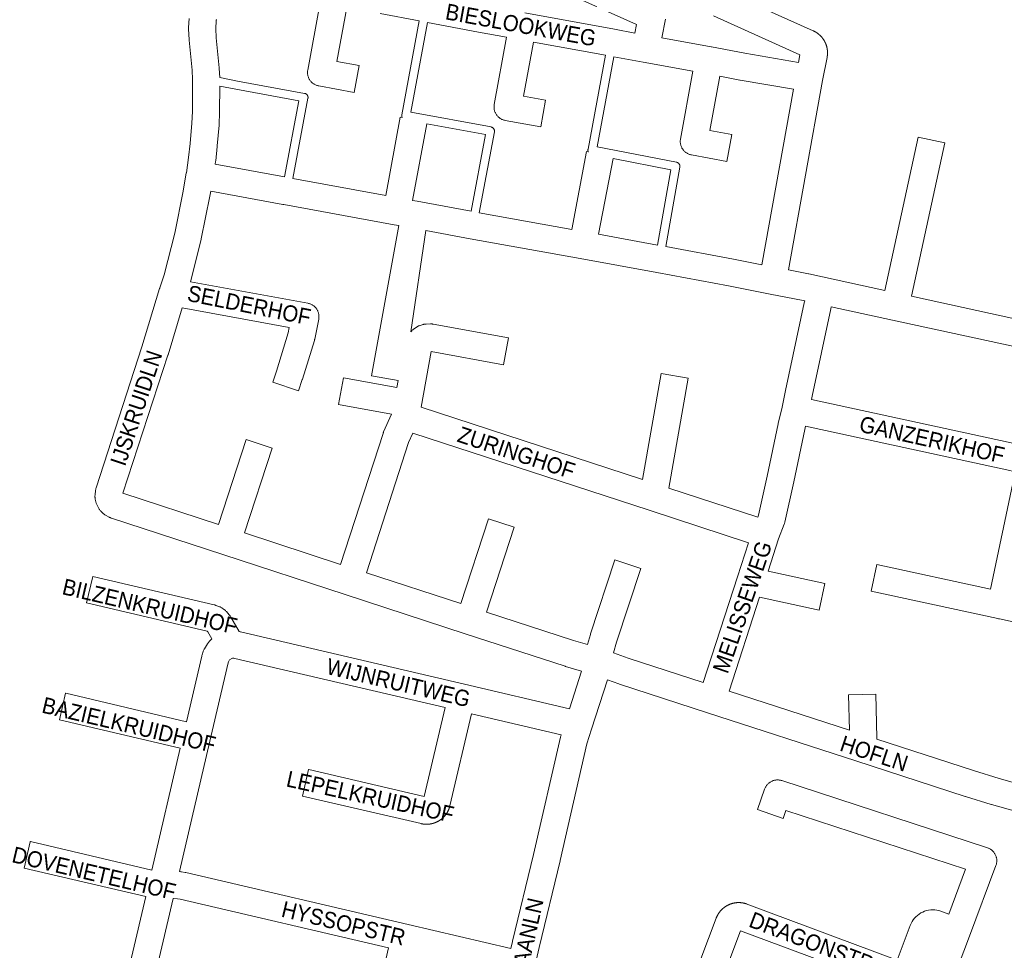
# Model space of a CAD drawing. Header units: metres. Extents: x 123819 to 142731, y 393440 to 405763.
# Tile 224 of 256: x 130325 to 130796, y 398692 to 399137. Entities that reach past the tile are written whole.
import ezdxf
from ezdxf.enums import TextEntityAlignment as Align

# ---------------------------------------------------------------- set-up
doc = ezdxf.new("R2010")
doc.units = ezdxf.units.M
doc.header["$MEASUREMENT"] = 0
for name, color, linetype, lineweight in [('gs-anno-wegen algemeen tekst', 7, 'Continuous', 0), ('gs-knt-paden', 7, 'Continuous', 0), ('gs-knt-wegen algemeen', 7, 'Continuous', 0)]:
    doc.layers.add(name, color=color, linetype=linetype, lineweight=lineweight)
doc.styles.add('Style-Arial', font='arial.ttf')

msp = doc.modelspace()

# ---------------------------------------------------------------- linework, layer by layer
at = {"layer": 'gs-knt-paden', "color": 7, "linetype": 'Continuous', "flags": 128}
for points in [[(130507.52, 399090.6), (130507.51, 399090.61), (130507.47, 399090.7), (130507.44, 399090.79), (130507.41, 399090.88), (130507.38, 399090.97), (130507.36, 399091.07), (130507.35, 399091.16), (130507.33, 399091.26), (130507.33, 399091.35), (130507.32, 399091.45), (130507.32, 399091.54), (130507.33, 399091.64), (130507.34, 399091.73), (130507.36, 399091.83), (130515.66, 399136.73)], [(130519.61, 399135.99), (130511.68, 399093.08), (130550.04, 399086.03), (130550.13, 399086.01), (130550.22, 399085.99), (130550.31, 399085.96), (130550.4, 399085.93), (130550.49, 399085.89), (130550.58, 399085.85), (130550.66, 399085.8), (130550.75, 399085.75), (130550.83, 399085.7), (130550.9, 399085.64), (130550.98, 399085.58), (130551.05, 399085.52), (130551.12, 399085.45), (130551.18, 399085.38), (130551.24, 399085.31), (130551.3, 399085.23), (130551.36, 399085.15), (130551.41, 399085.07), (130551.45, 399084.99), (130551.5, 399084.9), (130551.53, 399084.81), (130551.57, 399084.72), (130551.6, 399084.63), (130551.62, 399084.54), (130551.64, 399084.45), (130551.66, 399084.35), (130551.67, 399084.26), (130551.68, 399084.16), (130551.68, 399084.06), (130551.68, 399083.97), (130551.67, 399083.87), (130551.66, 399083.78), (130551.65, 399083.68), (130544.41, 399045.05)], [(130596.58, 399074.13), (130596.54, 399074.21), (130596.51, 399074.3), (130596.48, 399074.39), (130596.45, 399074.48), (130596.43, 399074.58), (130596.41, 399074.68), (130596.4, 399074.77), (130596.39, 399074.87), (130596.38, 399074.97), (130596.39, 399075.07), (130596.39, 399075.17), (130596.4, 399075.26), (130596.42, 399075.36), (130604.73, 399120.33)], [(130608.69, 399119.6), (130600.73, 399076.59), (130638.76, 399069.16), (130638.86, 399069.14), (130638.95, 399069.11), (130639.05, 399069.08), (130639.14, 399069.05), (130639.23, 399069.01), (130639.31, 399068.97), (130639.4, 399068.92), (130639.48, 399068.87), (130639.56, 399068.81), (130639.64, 399068.75), (130639.71, 399068.69), (130639.78, 399068.62), (130639.85, 399068.55), (130639.92, 399068.48), (130639.98, 399068.4), (130640.04, 399068.32), (130640.09, 399068.24), (130640.14, 399068.16), (130640.18, 399068.07), (130640.22, 399067.98), (130640.26, 399067.89), (130640.29, 399067.8), (130640.32, 399067.71), (130640.34, 399067.61), (130640.36, 399067.52), (130640.37, 399067.42), (130640.38, 399067.32), (130640.39, 399067.22), (130640.39, 399067.13), (130640.38, 399067.03), (130640.37, 399066.93), (130640.36, 399066.84), (130633.62, 399028.86)], [(130420.3, 399109.67), (130428.73, 399108.01), (130460.87, 399102.11), (130460.96, 399102.09), (130461.05, 399102.07), (130461.15, 399102.04), (130461.24, 399102.01), (130461.33, 399101.97), (130461.41, 399101.93), (130461.5, 399101.88), (130461.58, 399101.83), (130461.66, 399101.78), (130461.74, 399101.72), (130461.81, 399101.66), (130461.88, 399101.6), (130461.95, 399101.53), (130462.02, 399101.46), (130462.08, 399101.39), (130462.13, 399101.31), (130462.19, 399101.23), (130462.24, 399101.15), (130462.29, 399101.06), (130462.33, 399100.98), (130462.37, 399100.89), (130462.4, 399100.8), (130462.43, 399100.71), (130462.46, 399100.62), (130462.48, 399100.52), (130462.49, 399100.43), (130462.5, 399100.33), (130462.51, 399100.24), (130462.51, 399100.14), (130462.51, 399100.05), (130462.51, 399099.95), (130462.5, 399099.85), (130462.48, 399099.76), (130455.24, 399061.39)], [(130451.29, 399062.12), (130458.16, 399098.52), (130427.99, 399104.06), (130427.97, 399104.07), (130420.31, 399105.57)], [(130540.46, 399045.77), (130547.33, 399082.44), (130519.28, 399087.59)], [(130629.67, 399029.58), (130636.05, 399065.59), (130608.37, 399071)]]:
    msp.add_lwpolyline(points, dxfattribs=at)
at = {"layer": 'gs-knt-wegen algemeen', "color": 7, "linetype": 'Continuous', "flags": 128}
for points in [[(130566.23, 399140.55), (130609.06, 399132.77), (130609.09, 399132.77), (130618.85, 399130.94), (130619.64, 399135.01), (130578.63, 399153.5, -0.384268)], [(130481.1, 399143.17), (130476.35, 399117.32), (130486.94, 399115.37, -0.371458), (130486.95, 399115.36), (130484.6, 399102.58, -0.356716), (130484.59, 399102.57), (130467.6, 399105.69), (130467.29, 399105.75), (130466.98, 399105.84), (130466.67, 399105.93), (130466.37, 399106.04), (130466.08, 399106.17), (130465.79, 399106.31), (130465.51, 399106.46), (130465.24, 399106.63), (130464.98, 399106.81), (130464.72, 399107), (130464.48, 399107.2), (130464.24, 399107.42), (130464.02, 399107.65), (130463.8, 399107.89), (130463.6, 399108.14), (130463.42, 399108.4), (130463.24, 399108.66), (130463.08, 399108.94), (130462.93, 399109.22), (130462.8, 399109.51), (130462.68, 399109.81), (130462.57, 399110.11), (130462.49, 399110.42), (130462.41, 399110.73), (130462.35, 399111.04), (130462.31, 399111.36), (130462.28, 399111.68), (130462.27, 399112), (130462.27, 399112.32), (130462.29, 399112.63), (130462.32, 399112.95), (130462.37, 399113.27), (130468.3, 399145.54)], [(130604.73, 399120.33), (130570.28, 399126.58), (130565.55, 399100.82), (130576.14, 399098.87, -0.371458), (130576.14, 399098.86), (130573.8, 399086.07, -0.356716), (130573.79, 399086.07), (130556.79, 399089.19), (130556.48, 399089.25), (130556.17, 399089.33), (130555.87, 399089.43), (130555.57, 399089.54), (130555.27, 399089.67), (130554.99, 399089.81), (130554.71, 399089.96), (130554.43, 399090.13), (130554.17, 399090.31), (130553.92, 399090.5), (130553.67, 399090.7), (130553.44, 399090.92), (130553.21, 399091.15), (130553, 399091.39), (130552.8, 399091.64), (130552.61, 399091.9), (130552.44, 399092.16), (130552.28, 399092.44), (130552.13, 399092.72), (130551.99, 399093.01), (130551.87, 399093.31), (130551.77, 399093.61), (130551.68, 399093.92), (130551.61, 399094.23), (130551.55, 399094.54), (130551.5, 399094.86), (130551.47, 399095.18), (130551.46, 399095.5), (130551.46, 399095.81), (130551.48, 399096.13), (130551.52, 399096.45), (130551.52, 399096.45), (130551.52, 399096.46), (130551.57, 399096.77), (130557.47, 399128.93), (130544.08, 399131.4), (130519.61, 399135.99)], [(130633.4, 399137.59), (130631.66, 399128.6), (130655.34, 399124.34), (130655.36, 399124.34), (130655.42, 399124.33), (130671.41, 399121.25), (130697.01, 399116.87), (130697.74, 399120.6), (130656.42, 399139.19, -0.384285)], [(130679.59, 399020.19), (130694.62, 399104.07), (130669.15, 399108.43), (130669.01, 399108.45), (130659.4, 399110.3), (130654.63, 399084.33), (130665.22, 399082.38, -0.371458), (130665.22, 399082.37), (130662.88, 399069.58, -0.356716), (130662.87, 399069.58), (130645.87, 399072.7), (130645.56, 399072.76), (130645.25, 399072.84), (130644.95, 399072.94), (130644.65, 399073.05), (130644.35, 399073.18), (130644.07, 399073.32), (130643.79, 399073.47), (130643.51, 399073.64), (130643.25, 399073.82), (130643, 399074.01), (130642.75, 399074.21), (130642.52, 399074.43), (130642.29, 399074.66), (130642.08, 399074.9), (130641.88, 399075.15), (130641.69, 399075.41), (130641.52, 399075.67), (130641.36, 399075.95), (130641.21, 399076.23), (130641.07, 399076.52), (130640.95, 399076.82), (130640.85, 399077.12), (130640.76, 399077.43), (130640.69, 399077.74), (130640.63, 399078.05), (130640.58, 399078.37), (130640.55, 399078.69), (130640.54, 399079.01), (130640.54, 399079.32), (130640.56, 399079.64), (130640.6, 399079.96), (130640.65, 399080.28), (130646.6, 399112.69), (130622.87, 399116.95), (130622.82, 399116.96), (130608.69, 399119.6)], [(130499.71, 399053.25), (130506.63, 399090.75, -0.385992), (130506.64, 399090.76), (130507.52, 399090.6)], [(130692.37, 399017.69), (130701.92, 399015.82), (130702.07, 399015.79), (130738.38, 399007.85), (130754.3, 399081.18, -0.385195), (130754.31, 399081.19), (130767.01, 399078.43), (130767.01, 399078.43, -0.400087), (130767.02, 399078.42), (130767.02, 399078.42)], [(130767.02, 399078.42), (130751.1, 399005.07), (130807.02, 398992.89), (130823.1, 399066.43, -0.385166), (130823.12, 399066.44), (130835.82, 399063.66, -0.369456), (130835.82, 399063.65), (130819.74, 398990.1), (130875.71, 398977.79), (130891.29, 399051.39, -0.385305), (130891.3, 399051.4), (130904.02, 399048.71, -0.36983), (130904.03, 399048.7), (130888.44, 398975.03), (130906.17, 398971.26)], [(130588.66, 399037.04), (130595.75, 399074.28, -0.38581), (130595.76, 399074.29), (130596.58, 399074.13)], [(130391.57, 399009.05), (130393.67, 399015.35), (130398.73, 399035.26), (130402.73, 399055.39), (130404.29, 399064.08, -0.386448), (130404.3, 399064.09), (130404.31, 399064.09)], [(130478.08, 398876.9), (130498.37, 398939.54), (130498.45, 398939.77), (130498.53, 398940), (130498.63, 398940.22), (130502.48, 398948.72), (130477.14, 398953.36, -0.371497), (130477.13, 398953.37), (130479.48, 398966.16, -0.386024), (130479.49, 398966.17), (130505.06, 398961.49), (130505.66, 398964.75), (130492.94, 398967.06, -0.371586), (130492.93, 398967.07), (130505.98, 399038.9)], [(130518.79, 399036.54), (130511.61, 398988.04), (130511.77, 398988.23), (130511.97, 398988.43), (130512.17, 398988.63), (130512.38, 398988.81), (130512.59, 398988.99), (130512.82, 398989.16), (130514.44, 398990.31), (130514.67, 398990.47), (130514.91, 398990.62), (130515.15, 398990.75), (130515.4, 398990.88), (130515.65, 398990.99), (130515.91, 398991.1), (130516.17, 398991.19), (130517.12, 398991.5), (130517.39, 398991.59), (130517.66, 398991.66), (130517.93, 398991.71), (130518.21, 398991.76), (130518.48, 398991.8), (130518.76, 398991.82), (130519.04, 398991.83), (130521.03, 398991.87), (130521.29, 398991.87), (130521.55, 398991.86), (130521.81, 398991.84), (130522.06, 398991.8), (130522.32, 398991.76), (130558.31, 398985.17, -0.371498), (130558.31, 398985.16), (130555.97, 398972.37, -0.356762), (130555.96, 398972.37), (130521.46, 398978.68), (130516.55, 398952.03), (130622.5, 398917.47), (130631.45, 398968.17, -0.386227), (130631.46, 398968.18), (130644.26, 398965.92, -0.371917), (130644.27, 398965.91), (130635, 398913.39), (130677.62, 398899.47)], [(130457.97, 398959.93), (130457.97, 398959.93), (130445.62, 398964.01, -0.384834), (130445.61, 398964.02), (130447.38, 398969.36), (130453.02, 398987.54), (130453.55, 398990.16), (130402.29, 398999.53)], [(130700.49, 398942.95), (130700.12, 398941.37), (130694.83, 398916.43), (130694.82, 398916.38), (130690.6, 398897.12), (130690.54, 398896.87), (130690.47, 398896.61), (130690.39, 398896.37), (130690.3, 398896.12), (130687.55, 398889.17), (130682.53, 398873.72), (130709.72, 398867.79, -0.369483), (130709.73, 398867.78), (130706.96, 398855.08, -0.354314), (130706.95, 398855.07), (130678.48, 398861.28), (130663.85, 398816.34)], [(130868.72, 398834.31), (130793.14, 398850.89), (130793.1, 398850.9), (130792.79, 398850.94), (130792.49, 398851), (130731.8, 398864.08, -0.369619), (130731.79, 398864.09), (130734.53, 398876.8, -0.385224), (130734.54, 398876.81), (130788.84, 398865.1), (130800.2, 398918.8), (130800.27, 398919.08), (130800.77, 398921.05), (130800.47, 398921.19), (130798.14, 398921.83), (130700.49, 398942.95)], [(130374, 398910.89), (130419.69, 398895.96), (130432.9, 398936.55, -0.384783), (130432.91, 398936.55), (130445.28, 398932.53, -0.384782), (130445.28, 398932.52), (130432.06, 398891.91), (130478.08, 398876.9)], [(130490.46, 398872.86), (130535.54, 398858.16), (130548.8, 398898.72, -0.384797), (130548.81, 398898.72), (130561.17, 398894.68, -0.384799), (130561.17, 398894.67), (130547.92, 398854.12), (130589.42, 398840.58), (130596.18, 398838.6), (130597.56, 398843.4), (130597.63, 398843.65), (130609.29, 398879.01, -0.384832), (130609.3, 398879.01), (130621.65, 398874.94, -0.38483), (130621.66, 398874.93), (130610.04, 398839.69), (130608.58, 398834.6), (130615.57, 398832.06), (130651.47, 398820.37)], [(130416.58, 398841.25), (130414.6, 398844.68), (130414.35, 398844.97), (130414.3, 398844.99), (130356.61, 398858.45, -0.36872), (130356.6, 398858.46), (130359.56, 398871.12, -0.384918), (130359.57, 398871.13), (130417.68, 398857.57), (130417.95, 398857.5), (130418.23, 398857.42), (130418.49, 398857.32), (130419.92, 398856.79), (130420.19, 398856.68), (130420.45, 398856.56), (130420.71, 398856.43), (130420.96, 398856.28), (130421.21, 398856.13), (130422.11, 398855.54), (130422.35, 398855.36), (130422.59, 398855.18), (130422.82, 398854.99), (130423.04, 398854.78), (130423.26, 398854.57), (130423.46, 398854.35), (130424.86, 398852.72), (130425.05, 398852.48), (130425.23, 398852.24), (130425.4, 398851.99), (130425.56, 398851.73), (130429.58, 398844.79)], [(130401.35, 398788.99), (130343.6, 398802.62, -0.368592), (130343.6, 398802.63), (130346.58, 398815.28, -0.38488), (130346.6, 398815.29), (130404.31, 398801.66)], [(130663.85, 398816.34), (130721.42, 398797.61), (130721.07, 398814.58, -0.384981), (130721.08, 398814.59), (130734.08, 398814.86, -0.384977), (130734.09, 398814.85), (130734.52, 398793.92), (130734.52, 398793.6), (130734.51, 398793.35), (130780.78, 398778.29), (130793.03, 398774.59), (130805.91, 398770.92), (130850.04, 398759.1)], [(130540.7, 398805.51), (130530.4, 398761.53), (130530.38, 398761.46), (130530.36, 398761.4), (130530.35, 398761.33), (130530.33, 398761.26), (130530.31, 398761.19), (130530.29, 398761.12), (130530.27, 398761.05), (130530.25, 398760.99), (130530.23, 398760.92), (130530.21, 398760.85), (130530.19, 398760.78), (130530.17, 398760.72), (130530.15, 398760.65), (130530.13, 398760.58), (130530.11, 398760.51), (130530.08, 398760.45), (130530.06, 398760.38), (130530.04, 398760.31), (130530.01, 398760.25), (130529.99, 398760.18), (130529.97, 398760.11), (130529.94, 398760.05), (130529.92, 398759.98), (130529.89, 398759.92), (130529.86, 398759.85), (130529.84, 398759.79), (130529.81, 398759.72), (130529.78, 398759.66), (130529.75, 398759.59), (130529.73, 398759.53), (130529.7, 398759.46), (130529.67, 398759.4), (130529.64, 398759.33), (130529.61, 398759.27), (130529.58, 398759.21), (130529.55, 398759.14), (130529.52, 398759.08), (130529.49, 398759.02), (130529.45, 398758.95), (130529.42, 398758.89), (130529.39, 398758.83), (130529.36, 398758.77), (130529.32, 398758.7), (130529.29, 398758.64), (130529.26, 398758.58), (130529.22, 398758.52), (130529.19, 398758.46), (130529.15, 398758.4), (130529.12, 398758.33), (130529.08, 398758.27), (130529.05, 398758.21), (130529.01, 398758.15), (130528.97, 398758.09), (130528.93, 398758.03), (130528.9, 398757.97), (130528.86, 398757.91), (130528.82, 398757.85), (130528.78, 398757.8), (130528.74, 398757.74), (130528.7, 398757.68), (130528.66, 398757.62), (130528.62, 398757.56), (130528.58, 398757.5), (130528.54, 398757.45), (130528.5, 398757.39), (130528.46, 398757.33), (130528.42, 398757.28), (130528.37, 398757.22), (130528.33, 398757.16), (130528.29, 398757.11), (130528.24, 398757.05), (130528.2, 398757), (130528.16, 398756.94), (130528.11, 398756.89), (130528.07, 398756.83), (130528.02, 398756.78), (130527.98, 398756.72), (130527.93, 398756.67), (130527.88, 398756.62), (130527.84, 398756.56), (130527.79, 398756.51), (130527.75, 398756.46), (130527.7, 398756.41), (130527.65, 398756.35), (130527.6, 398756.3), (130527.55, 398756.25), (130527.5, 398756.2), (130527.46, 398756.15), (130527.41, 398756.1), (130527.36, 398756.05), (130527.31, 398756), (130527.26, 398755.95), (130527.21, 398755.9), (130527.16, 398755.85), (130527.1, 398755.8), (130527.05, 398755.75), (130527, 398755.71), (130526.95, 398755.66), (130526.9, 398755.61), (130526.85, 398755.56), (130526.79, 398755.52), (130526.74, 398755.47), (130526.69, 398755.42), (130526.63, 398755.38), (130526.58, 398755.33), (130526.52, 398755.29), (130526.47, 398755.24), (130526.41, 398755.2), (130526.36, 398755.15), (130526.3, 398755.11), (130526.25, 398755.07), (130526.19, 398755.02), (130526.14, 398754.98), (130526.08, 398754.94), (130526.02, 398754.9), (130525.97, 398754.85), (130525.91, 398754.81), (130525.85, 398754.77), (130525.79, 398754.73), (130525.74, 398754.69), (130525.68, 398754.65), (130525.62, 398754.61), (130525.56, 398754.57), (130525.5, 398754.53), (130525.44, 398754.49), (130525.38, 398754.46), (130525.32, 398754.42), (130525.27, 398754.38), (130525.21, 398754.34), (130525.15, 398754.31), (130525.08, 398754.27), (130525.02, 398754.24), (130524.96, 398754.2), (130524.9, 398754.16), (130524.84, 398754.13), (130524.78, 398754.1), (130524.72, 398754.06), (130524.66, 398754.03), (130524.59, 398753.99), (130524.53, 398753.96), (130524.47, 398753.93), (130524.4, 398753.9), (130524.34, 398753.86), (130524.28, 398753.83), (130524.22, 398753.8), (130524.15, 398753.77), (130524.09, 398753.74), (130524.02, 398753.71), (130523.96, 398753.68), (130523.9, 398753.65), (130523.83, 398753.62), (130523.77, 398753.6), (130523.7, 398753.57), (130523.64, 398753.54), (130523.57, 398753.51), (130523.51, 398753.49), (130523.44, 398753.46), (130523.38, 398753.44), (130523.31, 398753.41), (130523.24, 398753.39), (130523.18, 398753.36), (130523.11, 398753.34), (130523.05, 398753.31), (130522.98, 398753.29), (130522.91, 398753.27), (130522.84, 398753.24), (130522.78, 398753.22), (130522.71, 398753.2), (130522.64, 398753.18), (130522.58, 398753.16), (130522.51, 398753.14), (130522.44, 398753.12), (130522.37, 398753.1), (130522.31, 398753.08), (130522.24, 398753.06), (130522.17, 398753.04), (130522.1, 398753.02), (130522.03, 398753), (130521.96, 398752.99), (130521.9, 398752.97), (130521.83, 398752.95), (130521.76, 398752.94), (130521.69, 398752.92), (130521.62, 398752.91), (130521.55, 398752.89), (130521.48, 398752.88), (130521.41, 398752.86), (130521.34, 398752.85), (130521.28, 398752.84), (130521.21, 398752.83), (130521.14, 398752.81), (130521.07, 398752.8), (130521, 398752.79), (130520.93, 398752.78), (130520.86, 398752.77), (130520.79, 398752.76), (130520.72, 398752.75), (130520.65, 398752.74), (130520.58, 398752.73), (130520.51, 398752.72), (130520.44, 398752.72), (130520.37, 398752.71), (130520.3, 398752.7), (130520.23, 398752.69), (130520.16, 398752.69), (130520.09, 398752.68), (130520.02, 398752.68), (130519.95, 398752.67), (130519.88, 398752.67), (130519.81, 398752.66), (130519.73, 398752.66), (130519.66, 398752.66), (130519.59, 398752.65), (130519.52, 398752.65), (130519.45, 398752.65), (130519.38, 398752.65), (130519.31, 398752.65), (130519.24, 398752.65), (130519.17, 398752.65), (130519.1, 398752.65), (130519.03, 398752.65), (130518.96, 398752.65), (130518.89, 398752.65), (130518.82, 398752.65), (130518.75, 398752.66), (130518.68, 398752.66), (130518.61, 398752.66), (130518.54, 398752.67), (130518.47, 398752.67), (130518.39, 398752.67), (130518.32, 398752.68), (130518.25, 398752.69), (130518.18, 398752.69), (130518.11, 398752.7), (130518.04, 398752.7), (130517.97, 398752.71), (130517.9, 398752.72), (130517.83, 398752.73), (130517.76, 398752.74), (130517.69, 398752.74), (130517.62, 398752.75), (130517.55, 398752.76), (130517.48, 398752.77), (130517.41, 398752.78), (130517.34, 398752.8), (130517.27, 398752.81), (130517.2, 398752.82), (130517.14, 398752.83), (130517.07, 398752.84), (130517, 398752.86), (130516.93, 398752.87), (130516.86, 398752.89), (130516.79, 398752.9), (130516.72, 398752.92), (130516.65, 398752.93), (130516.58, 398752.95), (130459.88, 398766.12, -0.368768), (130459.87, 398766.13), (130462.81, 398778.8, -0.384935), (130462.82, 398778.8), (130518.06, 398765.97), (130528.02, 398808.48)], [(130744.23, 398687.69), (130750.53, 398704.31), (130750.92, 398705.22), (130751.39, 398706.1), (130751.94, 398706.93), (130752.55, 398707.71), (130753.23, 398708.43), (130753.96, 398709.1), (130754.75, 398709.7), (130755.6, 398710.23), (130756.48, 398710.68), (130757.4, 398711.05), (130758.34, 398711.35), (130759.31, 398711.56), (130760.3, 398711.69), (130761.29, 398711.73), (130762.28, 398711.69), (130763.27, 398711.56), (130764.24, 398711.35), (130765.18, 398711.06), (130768.92, 398709.72), (130776.94, 398731.12), (130691.09, 398759.15), (130689.78, 398755.4, -0.358558), (130689.77, 398755.4), (130677.49, 398759.67, -0.327554), (130677.49, 398759.68), (130680.89, 398769.46), (130681, 398769.76), (130681.12, 398770.05), (130681.26, 398770.33), (130681.42, 398770.61), (130681.58, 398770.88), (130681.76, 398771.14), (130681.95, 398771.39), (130682.15, 398771.63), (130682.37, 398771.86), (130682.59, 398772.08), (130682.83, 398772.29), (130683.08, 398772.49), (130683.33, 398772.68), (130683.59, 398772.85), (130683.87, 398773.01), (130684.15, 398773.16), (130684.43, 398773.29), (130684.72, 398773.41), (130685.02, 398773.51), (130685.32, 398773.6), (130685.63, 398773.68), (130685.94, 398773.74), (130686.25, 398773.79), (130686.57, 398773.82), (130686.88, 398773.83), (130687.2, 398773.83), (130687.51, 398773.82), (130687.83, 398773.78), (130688.14, 398773.74), (130688.45, 398773.68), (130688.76, 398773.6), (130689.05, 398773.51), (130689.06, 398773.51), (130689.06, 398773.51)], [(130384.86, 398718.07), (130326.74, 398731.65, -0.368703), (130326.73, 398731.66), (130329.69, 398744.32, -0.384915), (130329.7, 398744.33), (130387.81, 398730.75)]]:
    msp.add_lwpolyline(points, format="xyb", dxfattribs=at)
for points in [[(130661.77, 399151.06), (130704.18, 399131.98), (130704.29, 399131.93), (130704.4, 399131.88), (130704.51, 399131.83), (130704.61, 399131.77), (130704.72, 399131.72), (130704.83, 399131.66), (130704.94, 399131.61), (130705.04, 399131.55), (130705.15, 399131.49), (130705.25, 399131.43), (130705.35, 399131.37), (130705.46, 399131.31), (130705.56, 399131.24), (130705.66, 399131.18), (130705.76, 399131.11), (130705.86, 399131.05), (130705.96, 399130.98), (130706.06, 399130.91), (130706.16, 399130.84), (130706.26, 399130.77), (130706.36, 399130.7), (130706.45, 399130.62), (130706.55, 399130.55), (130706.64, 399130.48), (130706.74, 399130.4), (130706.83, 399130.32), (130706.92, 399130.25), (130707.01, 399130.17), (130707.1, 399130.09), (130707.19, 399130.01), (130707.28, 399129.92), (130707.37, 399129.84), (130707.46, 399129.76), (130707.54, 399129.67), (130707.63, 399129.59), (130707.71, 399129.5), (130707.8, 399129.42), (130707.88, 399129.33), (130707.96, 399129.24), (130708.04, 399129.15), (130708.12, 399129.06), (130708.2, 399128.97), (130708.28, 399128.88), (130708.36, 399128.78), (130708.43, 399128.69), (130708.51, 399128.6), (130708.58, 399128.5), (130708.65, 399128.4), (130708.73, 399128.31), (130708.8, 399128.21), (130708.87, 399128.11), (130708.94, 399128.01), (130709, 399127.91), (130709.07, 399127.81), (130709.14, 399127.71), (130709.2, 399127.61), (130709.27, 399127.51), (130709.33, 399127.4), (130709.39, 399127.3), (130709.45, 399127.2), (130709.51, 399127.09), (130709.57, 399126.98), (130709.62, 399126.88), (130709.68, 399126.77), (130709.74, 399126.66), (130709.79, 399126.56), (130709.84, 399126.45), (130709.89, 399126.34), (130709.94, 399126.23), (130709.99, 399126.12), (130710.04, 399126.01), (130710.09, 399125.9), (130710.13, 399125.79), (130710.18, 399125.67), (130710.22, 399125.56), (130710.26, 399125.45), (130710.3, 399125.33), (130710.34, 399125.22), (130710.38, 399125.11), (130710.42, 399124.99), (130710.46, 399124.88), (130710.49, 399124.76), (130710.52, 399124.64), (130710.56, 399124.53), (130710.59, 399124.41), (130710.62, 399124.29), (130710.65, 399124.18), (130710.67, 399124.06), (130710.7, 399123.94), (130710.73, 399123.82), (130710.75, 399123.71), (130710.77, 399123.59), (130710.79, 399123.47), (130710.81, 399123.35), (130710.83, 399123.23), (130710.85, 399123.11), (130710.87, 399122.99), (130710.88, 399122.87), (130710.9, 399122.75), (130710.91, 399122.63), (130710.92, 399122.51), (130710.93, 399122.39), (130710.94, 399122.27), (130710.95, 399122.15), (130710.95, 399122.03), (130710.96, 399121.91), (130710.96, 399121.79), (130710.96, 399121.67), (130710.97, 399121.55), (130710.97, 399121.43), (130710.97, 399121.31), (130710.96, 399121.19), (130710.96, 399121.07), (130710.95, 399120.95), (130710.95, 399120.82), (130710.94, 399120.71), (130710.93, 399120.58), (130710.92, 399120.46), (130710.91, 399120.34), (130710.9, 399120.22), (130710.88, 399120.1), (130710.87, 399119.98), (130710.85, 399119.86), (130710.83, 399119.75), (130710.82, 399119.63), (130710.8, 399119.51), (130710.77, 399119.39), (130710.75, 399119.27), (130708.58, 399108.19), (130692.37, 399017.69)], [(130515.66, 399136.73), (130497.09, 399140.28)], [(130404.31, 399064.09), (130405.41, 399071.37), (130406.16, 399078.11), (130406.96, 399087.83), (130407.22, 399093.51), (130407.31, 399108.74), (130407.08, 399113.23), (130405.64, 399127.59), (130405.62, 399127.91), (130405.37, 399132.86), (130405.36, 399133.08), (130405.36, 399133.3), (130405.37, 399133.52), (130405.59, 399137.91)], [(130418.73, 399137.47), (130418.69, 399137.29), (130418.65, 399137.11), (130418.61, 399136.93), (130418.57, 399136.75), (130418.39, 399133.2), (130418.61, 399128.72), (130420.05, 399114.37), (130420.07, 399114.06), (130420.3, 399109.67)], [(130420.31, 399105.57), (130420.24, 399093.31), (130420.24, 399093.05), (130419.96, 399087.11), (130419.95, 399086.87), (130419.12, 399076.95), (130419.11, 399076.77), (130418.34, 399069.81), (130418.31, 399069.55), (130418.1, 399068.19)], [(130519.28, 399087.59), (130512.52, 399050.94)], [(130608.37, 399071), (130601.47, 399034.72)], [(130418.1, 399068.19), (130451.29, 399062.12)], [(130455.24, 399061.39), (130499.71, 399053.25)], [(130415.95, 399055.35), (130415.53, 399053.03), (130415.51, 399052.92), (130411.47, 399032.56), (130411.44, 399032.39), (130411.4, 399032.22), (130406.27, 399012.04)], [(130505.98, 399038.9), (130503.76, 399039.28), (130450.88, 399048.95), (130450.57, 399049.01), (130450.5, 399049.03), (130415.95, 399055.35)], [(130512.52, 399050.94), (130514.72, 399050.53), (130514.74, 399050.53), (130540.46, 399045.77)], [(130544.41, 399045.05), (130588.66, 399037.04)], [(130700.07, 399002.9), (130699.36, 399003.06), (130683.59, 399006.14), (130663.56, 399010.06), (130629.33, 399016.41), (130592.68, 399023.08), (130540.08, 399032.6), (130540.05, 399032.61), (130518.79, 399036.54)], [(130601.47, 399034.72), (130629.67, 399029.58)], [(130633.62, 399028.86), (130665.97, 399022.85), (130666.03, 399022.84), (130679.59, 399020.19)], [(130593.35, 398825.86), (130585.67, 398828.11), (130585.48, 398828.17), (130537.68, 398843.76), (130480.25, 398862.5), (130421.84, 398881.55), (130368.52, 398898.98), (130368.28, 398899.06), (130368.04, 398899.16), (130367.8, 398899.26), (130367.57, 398899.38), (130367.34, 398899.5), (130365.63, 398900.47), (130365.39, 398900.61), (130365.16, 398900.76), (130364.93, 398900.92), (130364.71, 398901.09), (130364.5, 398901.27), (130364.3, 398901.46), (130364.1, 398901.66), (130363.42, 398902.38), (130363.21, 398902.61), (130363.01, 398902.85), (130362.83, 398903.1), (130362.65, 398903.36), (130362.49, 398903.63), (130362.35, 398903.9), (130361.51, 398905.54), (130361.37, 398905.82), (130361.25, 398906.11), (130361.14, 398906.4), (130361.05, 398906.69), (130360.97, 398906.99), (130360.91, 398907.3), (130360.72, 398908.28), (130360.68, 398908.55), (130360.64, 398908.83), (130360.62, 398909.11), (130360.61, 398909.38), (130360.61, 398909.66), (130360.63, 398909.94), (130360.65, 398910.22), (130360.87, 398912.19), (130360.91, 398912.45), (130360.95, 398912.71), (130361.01, 398912.97), (130361.08, 398913.22), (130361.15, 398913.47), (130383.1, 398980.92), (130391.5, 399008.85), (130391.56, 399009.04)], [(130391.56, 399009.04), (130391.57, 399009.04), (130391.57, 399009.05)], [(130391.56, 399009.04), (130391.57, 399009.04), (130391.57, 399009.05)], [(130406.27, 399012.04), (130462.39, 399001.78), (130462.7, 399001.71), (130463, 399001.63), (130463.3, 399001.54), (130463.6, 399001.43), (130463.88, 399001.31), (130464.17, 399001.18), (130464.44, 399001.03), (130464.71, 399000.87), (130464.97, 399000.69), (130465.22, 399000.51), (130465.46, 399000.31), (130465.7, 399000.1), (130465.92, 398999.88), (130466.13, 398999.65), (130466.33, 398999.41), (130466.52, 398999.16), (130466.69, 398998.9), (130466.86, 398998.63), (130467.01, 398998.36), (130467.14, 398998.08), (130467.27, 398997.79), (130467.38, 398997.5), (130467.47, 398997.2), (130467.55, 398996.89), (130467.62, 398996.59), (130467.67, 398996.28), (130467.71, 398995.97), (130467.73, 398995.66), (130467.73, 398995.34), (130467.72, 398995.03), (130467.7, 398994.72), (130467.66, 398994.41), (130467.61, 398994.1), (130465.73, 398984.66), (130465.68, 398984.44), (130465.62, 398984.22), (130465.56, 398984), (130459.79, 398965.45), (130459.76, 398965.34), (130459.76, 398965.34), (130459.76, 398965.34), (130457.98, 398959.94), (130457.97, 398959.93)], [(130402.29, 398999.53), (130395.55, 398977.1), (130395.51, 398976.96), (130374, 398910.89)], [(130677.62, 398899.47), (130677.99, 398900.42), (130682.1, 398919.15), (130687.4, 398944.13), (130687.42, 398944.24), (130689.22, 398952.06), (130690.85, 398960.01), (130690.86, 398960.07), (130699.84, 399001.89), (130699.86, 399001.96), (130700.07, 399002.9)], [(130712.79, 399000.12), (130712.56, 398999.12), (130703.6, 398957.37), (130703.25, 398955.68)], [(130902.67, 398958.69), (130879.37, 398963.65), (130879.33, 398963.66), (130810.6, 398978.78), (130741.97, 398993.74), (130741.97, 398993.74), (130712.79, 399000.12)], [(130703.25, 398955.68), (130801.07, 398934.52)], [(130673.22, 398887.21), (130625.59, 398902.77), (130512.65, 398939.61), (130510.64, 398935.18), (130490.46, 398872.86)], [(130651.47, 398820.37), (130667.92, 398870.91), (130673.22, 398887.21)], [(130429.58, 398844.79), (130429.81, 398844.75), (130430.05, 398844.71), (130430.29, 398844.66)], [(130430.29, 398844.66), (130537.32, 398819.67), (130537.33, 398819.67), (130587.57, 398807.87)], [(130404.31, 398801.66), (130411.67, 398833.09), (130411.74, 398833.37), (130411.82, 398833.65), (130412.33, 398835.17), (130412.43, 398835.47), (130412.55, 398835.75), (130412.68, 398836.03), (130412.83, 398836.31), (130412.98, 398836.57), (130414.4, 398838.84), (130414.56, 398839.09), (130414.73, 398839.32), (130414.91, 398839.55), (130415.1, 398839.77), (130415.3, 398839.98), (130416.24, 398840.93), (130416.45, 398841.14), (130416.58, 398841.25)], [(130528.02, 398808.48), (130427.57, 398831.92), (130427.04, 398832.01), (130426.39, 398831.99), (130426.11, 398831.94), (130426, 398831.9), (130425.03, 398831.28), (130424.44, 398830.35), (130424.28, 398829.84), (130415.5, 398792.35), (130401.01, 398730.02)], [(130587.57, 398807.87), (130593.35, 398825.86)], [(130605.72, 398821.78), (130598.12, 398798.15), (130595.82, 398791.05), (130583.07, 398735.3), (130583.05, 398735.21), (130572.98, 398693.69), (130570.76, 398684), (130570.75, 398683.96), (130544.34, 398571.22), (130544.05, 398570.01)], [(130848.12, 398746.13), (130802.49, 398758.36), (130802.39, 398758.39), (130789.41, 398762.09), (130789.31, 398762.12), (130776.95, 398765.85), (130776.82, 398765.89), (130724.48, 398782.92), (130653.63, 398805.97), (130611.43, 398819.71), (130611.22, 398819.78), (130605.72, 398821.78)], [(130583.55, 398795.44), (130540.7, 398805.51)], [(130559.53, 398693.27), (130560.3, 398696.64), (130560.32, 398696.72), (130570.39, 398738.24), (130583.19, 398794.24), (130583.26, 398794.52), (130583.34, 398794.79), (130583.55, 398795.44)], [(130387.81, 398730.75), (130401.35, 398788.99)], [(130689.06, 398773.51), (130787.44, 398741.39), (130787.74, 398741.29), (130788.03, 398741.17), (130788.32, 398741.03), (130788.6, 398740.88), (130788.88, 398740.72), (130789.14, 398740.54), (130789.4, 398740.36), (130789.65, 398740.15), (130789.88, 398739.94), (130790.11, 398739.72), (130790.32, 398739.48), (130790.53, 398739.24), (130790.72, 398738.98), (130790.9, 398738.72), (130791.06, 398738.45), (130791.21, 398738.17), (130791.35, 398737.88), (130791.48, 398737.59), (130791.58, 398737.29), (130791.68, 398736.99), (130791.76, 398736.68), (130791.82, 398736.37), (130791.87, 398736.05), (130791.91, 398735.73), (130791.92, 398735.42), (130791.93, 398735.1), (130791.91, 398734.78), (130791.89, 398734.46), (130791.84, 398734.15), (130791.78, 398733.84), (130791.71, 398733.53), (130791.62, 398733.22), (130791.51, 398732.92), (130778.86, 398699.13), (130770.72, 398677.56)], [(130401.01, 398730.02), (130401.43, 398729.99), (130401.73, 398729.96), (130402.03, 398729.91), (130403.77, 398729.61), (130403.95, 398729.57), (130404.12, 398729.53), (130510.35, 398704.75), (130559.53, 398693.27)], [(130371.25, 398659.81), (130384.86, 398718.07)], [(130398.02, 398717.17), (130382.44, 398650.5), (130372.93, 398610.06)], [(130501.06, 398693.55), (130401.34, 398716.81), (130400.08, 398717.04), (130398.19, 398717.19), (130398.02, 398717.17)], [(130638.44, 398656.59), (130657.73, 398707.75), (130657.78, 398707.88), (130657.83, 398708), (130657.88, 398708.12), (130657.93, 398708.25), (130657.99, 398708.37), (130658.04, 398708.49), (130658.1, 398708.61), (130658.15, 398708.73), (130658.21, 398708.85), (130658.27, 398708.97), (130658.34, 398709.09), (130658.4, 398709.2), (130658.46, 398709.32), (130658.53, 398709.44), (130658.6, 398709.55), (130658.66, 398709.67), (130658.73, 398709.78), (130658.81, 398709.89), (130658.88, 398710), (130658.95, 398710.11), (130659.03, 398710.22), (130659.1, 398710.33), (130659.18, 398710.44), (130659.26, 398710.55), (130659.34, 398710.66), (130659.42, 398710.76), (130659.5, 398710.87), (130659.59, 398710.97), (130659.67, 398711.07), (130659.76, 398711.18), (130659.84, 398711.28), (130659.93, 398711.37), (130660.02, 398711.47), (130660.11, 398711.57), (130660.2, 398711.67), (130660.3, 398711.76), (130660.39, 398711.86), (130660.49, 398711.95), (130660.58, 398712.04), (130660.68, 398712.13), (130660.78, 398712.22), (130660.88, 398712.31), (130660.98, 398712.4), (130661.08, 398712.49), (130661.18, 398712.57), (130661.28, 398712.66), (130661.39, 398712.74), (130661.49, 398712.82), (130661.6, 398712.9), (130661.71, 398712.98), (130661.82, 398713.06), (130661.92, 398713.14), (130662.03, 398713.21), (130662.14, 398713.29), (130662.26, 398713.36), (130662.37, 398713.43), (130662.48, 398713.5), (130662.6, 398713.57), (130662.71, 398713.64), (130662.83, 398713.7), (130662.94, 398713.77), (130663.06, 398713.83), (130663.18, 398713.9), (130663.29, 398713.96), (130663.41, 398714.02), (130663.53, 398714.07), (130663.66, 398714.13), (130663.78, 398714.19), (130663.9, 398714.24), (130664.02, 398714.29), (130664.14, 398714.34), (130664.27, 398714.39), (130664.39, 398714.44), (130664.52, 398714.49), (130664.64, 398714.54), (130664.77, 398714.58), (130664.89, 398714.62), (130665.02, 398714.66), (130665.15, 398714.7), (130665.27, 398714.74), (130665.4, 398714.78), (130665.53, 398714.81), (130665.66, 398714.85), (130665.79, 398714.88), (130665.92, 398714.91), (130666.05, 398714.94), (130666.18, 398714.97), (130666.31, 398714.99), (130666.44, 398715.02), (130666.57, 398715.04), (130666.7, 398715.06), (130666.83, 398715.08), (130666.97, 398715.1), (130667.1, 398715.12), (130667.23, 398715.13), (130667.36, 398715.15), (130667.5, 398715.16), (130667.63, 398715.17), (130667.76, 398715.18), (130667.9, 398715.19), (130668.03, 398715.19), (130668.16, 398715.2), (130668.3, 398715.2), (130668.43, 398715.2), (130668.56, 398715.2), (130668.69, 398715.2), (130668.83, 398715.2), (130668.96, 398715.19), (130669.09, 398715.19), (130669.23, 398715.18), (130669.36, 398715.17), (130669.49, 398715.16), (130669.63, 398715.15), (130669.76, 398715.13), (130669.89, 398715.12), (130670.02, 398715.1), (130670.15, 398715.08), (130670.29, 398715.06), (130670.42, 398715.04), (130670.55, 398715.02), (130670.68, 398714.99), (130670.81, 398714.97), (130670.94, 398714.94), (130671.07, 398714.91), (130671.2, 398714.88), (130671.33, 398714.85), (130671.46, 398714.82), (130671.59, 398714.78), (130671.85, 398714.7), (130672.12, 398714.61)], [(130672.12, 398714.61), (130744.23, 398687.69)], [(130739.61, 398675.52), (130669.38, 398701.73), (130651.16, 398653.4), (130721.21, 398626.84)], [(130491.21, 398651.08), (130501.06, 398693.55)]]:
    msp.add_lwpolyline(points, dxfattribs=at)

# ---------------------------------------------------------------- texts
at = {"layer": 'gs-anno-wegen algemeen tekst', "color": 7, "style": 'Style-Arial', "width": 0.909091}
for s, rotation, p in [('BIESLOOKWEG', 349.6767, (130564.29, 399134.84)), ('SELDERHOF', 348.6676, (130434.36, 399000.86)), ('IJSKRUIDLN', 71.6575, (130380.32, 398951.66)), ('GANZERIKHOF', 347.455, (130760.96, 398936.55)), ('ZURINGHOF', 341.7771, (130562.16, 398930.29)), ('MELISSEWEG', 70.9593, (130670.25, 398856.53)), ('WIJNRUITWEG', 346.7572, (130505.78, 398820.32)), ('HOFLN', 341.8749, (130733.28, 398786.48)), ('LEPELKRUIDHOF', 347.6427, (130492.28, 398765.86)), ('HYSSOPSTR', 346.5669, (130479.52, 398705.31)), ('GENTIAANLN', 77.2618, (130564.61, 398686.74)), ('DRAGONSTR', 339.2924, (130703.37, 398696.4))]:
    msp.add_text(s, height=7.7, rotation=rotation, dxfattribs=at).set_placement(p, align=Align.MIDDLE_CENTER)
at = {"layer": 'gs-anno-wegen algemeen tekst', "color": 7, "char_height": 7.7, "attachment_point": 5, "line_spacing_factor": 0.6, "style": 'Style-Arial'}
for s, insert, rotation in [('\\H1x;\\W0.909091;BILZENKRUIDHOF^J', (130386.85, 398856.76), 346.892), ('\\H1x;\\W0.909091;BAZIELKRUIDHOF^J', (130376.84, 398800.14), 346.7897), ('\\H1x;\\W0.909091;DOVENETELHOF^J', (130360.15, 398729.21), 346.8229)]:
    msp.add_mtext(s, dxfattribs=dict(at, insert=insert, rotation=rotation))

doc.saveas('drawing.dxf')
